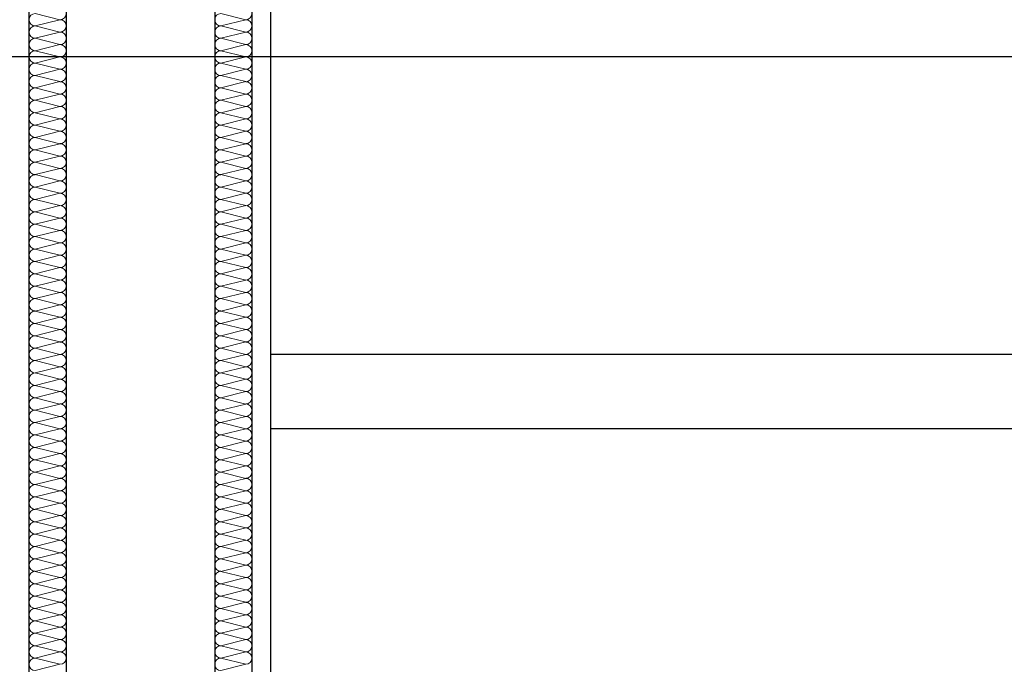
# Model space of a CAD drawing. Header units: metres. Extents: x -12 to 62.3, y -22.2 to 2.8.
# Tile 55 of 214: x 15.6 to 16.9, y -8 to -7.1. Entities that reach past the tile are written whole.
import ezdxf

# ---------------------------------------------------------------- set-up
doc = ezdxf.new("R2010")
doc.units = ezdxf.units.M
doc.header["$LTSCALE"] = 20
doc.header["$MEASUREMENT"] = 0
doc.layers.get('0').update_dxf_attribs({"color": 8, "lineweight": 9})
doc.layers.get('Defpoints').update_dxf_attribs({"color": 8, "lineweight": 9})
for name, color, linetype in [('Neubau_A-Installationswände', 8, 'Continuous'), ('Neubau_B-abgehängte Decke', 8, 'Continuous'), ('Neubau_T-Bemaßung', 8, 'Continuous')]:
    doc.layers.add(name, color=color, linetype=linetype)
doc.styles.add('ERSTELLTER_STIL_2', font='arial.ttf')
doc.dimstyles.new('ERSTELLTER_STIL__1', dxfattribs={"dimtxt": 0.0875, "dimasz": 0.059375, "dimexe": 0.18, "dimexo": 0.0625, "dimgap": 0, "dimtad": 1, "dimzin": 0, "dimdsep": 46, "dimtxsty": 'ERSTELLTER_STIL_2', "dimblk": 'ARROWHEAD_6', "dimblk1": 'ARROWHEAD_6', "dimblk2": 'ARROWHEAD_6', "dimcen": 0.09, "dimclrd": 7, "dimclre": 7, "dimclrt": 7, "dimazin": 0, "dimtfac": 1, "dimtdec": 4, "dimtmove": 0, "dimatfit": 3, "dimfxl": 1, "dimtolj": 1, "dimtzin": 0, "dimarcsym": 0})

# ---------------------------------------------------------------- blocks, each defined once
blk = doc.blocks.new('*X353', base_point=(-18420.1572, 0))
at = {"layer": 'Neubau_A-Installationswände', "color": 8, "linetype": 'Continuous', "lineweight": 9}
for p, q in [((-21357.4039, 3.05), (-21357.4372, 3.0583)), ((-21357.4039, 3.05), (-21357.4372, 3.0417)), ((-21357.4039, 3.0333), (-21357.4372, 3.0417)), ((-21357.4039, 3.0333), (-21357.4372, 3.025)), ((-21357.4039, 3.0167), (-21357.4372, 3.025)), ((-21357.4039, 3.0167), (-21357.4372, 3.0083)), ((-21357.4039, 3), (-21357.4372, 3.0083)), ((-21357.4039, 3), (-21357.4372, 2.9917)), ((-21357.4039, 2.9833), (-21357.4372, 2.9917)), ((-21357.4039, 2.9833), (-21357.4372, 2.975)), ((-21357.4039, 2.9667), (-21357.4372, 2.975)), ((-21357.4039, 2.9667), (-21357.4372, 2.9583)), ((-21357.4039, 2.95), (-21357.4372, 2.9583)), ((-21357.4039, 2.95), (-21357.4372, 2.9417)), ((-21357.4039, 2.9333), (-21357.4372, 2.9417)), ((-21357.4039, 2.9333), (-21357.4372, 2.925)), ((-21357.4039, 2.9167), (-21357.4372, 2.925)), ((-21357.4039, 2.9167), (-21357.4372, 2.9083)), ((-21357.4039, 2.9), (-21357.4372, 2.9083)), ((-21357.4039, 2.9), (-21357.4372, 2.8917)), ((-21357.4039, 2.8833), (-21357.4372, 2.8917)), ((-21357.4039, 2.8833), (-21357.4372, 2.875)), ((-21357.4039, 2.8667), (-21357.4372, 2.875)), ((-21357.4039, 2.8667), (-21357.4372, 2.8583)), ((-21357.4039, 2.85), (-21357.4372, 2.8583)), ((-21357.4039, 2.85), (-21357.4372, 2.8417)), ((-21357.4039, 2.8333), (-21357.4372, 2.8417)), ((-21357.4039, 2.8333), (-21357.4372, 2.825)), ((-21357.4039, 2.8167), (-21357.4372, 2.825)), ((-21357.4039, 2.8167), (-21357.4372, 2.8083)), ((-21357.4039, 2.8), (-21357.4372, 2.8083)), ((-21357.4039, 2.8), (-21357.4372, 2.7917)), ((-21357.4039, 2.7833), (-21357.4372, 2.7917)), ((-21357.4039, 2.7833), (-21357.4372, 2.775)), ((-21357.4039, 2.7667), (-21357.4372, 2.775)), ((-21357.4039, 2.7667), (-21357.4372, 2.7583)), ((-21357.4039, 2.75), (-21357.4372, 2.7583)), ((-21357.4039, 2.75), (-21357.4372, 2.7417)), ((-21357.4039, 2.7333), (-21357.4372, 2.7417)), ((-21357.4039, 2.7333), (-21357.4372, 2.725)), ((-21357.4039, 2.7167), (-21357.4372, 2.725)), ((-21357.4039, 2.7167), (-21357.4372, 2.7083)), ((-21357.4039, 2.7), (-21357.4372, 2.7083)), ((-21357.4039, 2.7), (-21357.4372, 2.6917)), ((-21357.4039, 2.6833), (-21357.4372, 2.6917)), ((-21357.4039, 2.6833), (-21357.4372, 2.675)), ((-21357.4039, 2.6667), (-21357.4372, 2.675)), ((-21357.4039, 2.6667), (-21357.4372, 2.6583)), ((-21357.4039, 2.65), (-21357.4372, 2.6583)), ((-21357.4039, 2.65), (-21357.4372, 2.6417)), ((-21357.4039, 2.6333), (-21357.4372, 2.6417)), ((-21357.4039, 2.6333), (-21357.4372, 2.625)), ((-21357.4039, 2.6167), (-21357.4372, 2.625)), ((-21357.4039, 2.6167), (-21357.4372, 2.6083)), ((-21357.4039, 2.6), (-21357.4372, 2.6083)), ((-21357.4039, 2.6), (-21357.4372, 2.5917)), ((-21357.4039, 2.5833), (-21357.4372, 2.5917)), ((-21357.4039, 2.5833), (-21357.4372, 2.575)), ((-21357.4039, 2.5667), (-21357.4372, 2.575)), ((-21357.4039, 2.5667), (-21357.4372, 2.5583)), ((-21357.4039, 2.55), (-21357.4372, 2.5583)), ((-21357.4039, 2.55), (-21357.4372, 2.5417)), ((-21357.4039, 2.5333), (-21357.4372, 2.5417)), ((-21357.4039, 2.5333), (-21357.4372, 2.525)), ((-21357.4039, 2.5167), (-21357.4372, 2.525)), ((-21357.4039, 2.5167), (-21357.4372, 2.5083)), ((-21357.4039, 2.5), (-21357.4372, 2.5083)), ((-21357.4039, 2.5), (-21357.4372, 2.4917)), ((-21357.4039, 2.4833), (-21357.4372, 2.4917)), ((-21357.4039, 2.4833), (-21357.4372, 2.475)), ((-21357.4039, 2.4667), (-21357.4372, 2.475)), ((-21357.4039, 2.4667), (-21357.4372, 2.4583)), ((-21357.4039, 2.45), (-21357.4372, 2.4583)), ((-21357.4039, 2.45), (-21357.4372, 2.4417)), ((-21357.4039, 2.4333), (-21357.4372, 2.4417)), ((-21357.4039, 2.4333), (-21357.4372, 2.425)), ((-21357.4039, 2.4167), (-21357.4372, 2.425)), ((-21357.4039, 2.4167), (-21357.4372, 2.4083)), ((-21357.4039, 2.4), (-21357.4372, 2.4083)), ((-21357.4039, 2.4), (-21357.4372, 2.3917)), ((-21357.4039, 2.3833), (-21357.4372, 2.3917)), ((-21357.4039, 2.3833), (-21357.4372, 2.375)), ((-21357.4039, 2.3667), (-21357.4372, 2.375)), ((-21357.4039, 2.3667), (-21357.4372, 2.3583)), ((-21357.4039, 2.35), (-21357.4372, 2.3583)), ((-21357.4039, 2.35), (-21357.4372, 2.3417)), ((-21357.4039, 2.3333), (-21357.4372, 2.3417)), ((-21357.4039, 2.3333), (-21357.4372, 2.325)), ((-21357.4039, 2.3167), (-21357.4372, 2.325)), ((-21357.4039, 2.3167), (-21357.4372, 2.3083)), ((-21357.4039, 2.3), (-21357.4372, 2.3083)), ((-21357.4039, 2.3), (-21357.4372, 2.2917)), ((-21357.4039, 2.2833), (-21357.4372, 2.2917)), ((-21357.4039, 2.2833), (-21357.4372, 2.275)), ((-21357.4039, 2.2667), (-21357.4372, 2.275)), ((-21357.4039, 2.2667), (-21357.4372, 2.2583)), ((-21357.4039, 2.25), (-21357.4372, 2.2583)), ((-21357.4039, 2.25), (-21357.4372, 2.2417)), ((-21357.4039, 2.2333), (-21357.4372, 2.2417)), ((-21357.4039, 2.2333), (-21357.4372, 2.225)), ((-21357.4039, 2.2167), (-21357.4372, 2.225)), ((-21357.4039, 2.2167), (-21357.4372, 2.2083)), ((-21357.4039, 2.2), (-21357.4372, 2.2083)), ((-21357.4039, 2.2), (-21357.4372, 2.1917)), ((-21357.4039, 2.1833), (-21357.4372, 2.1917)), ((-21357.4039, 2.1833), (-21357.4372, 2.175))]:
    blk.add_line(p, q, dxfattribs=at)
for centre, start, end in [((-21357.4372, 3.05), 90, 180), ((-21357.4372, 3.05), 180, 270), ((-21357.4039, 3.0583), 270, 0), ((-21357.4039, 3.0417), 0, 90), ((-21357.4372, 3.0333), 90, 180), ((-21357.4039, 3.0417), 270, 0), ((-21357.4372, 3.0333), 180, 270), ((-21357.4372, 3.0167), 90, 180), ((-21357.4039, 3.025), 0, 90), ((-21357.4039, 3.025), 270, 0), ((-21357.4372, 3.0167), 180, 270), ((-21357.4372, 3), 90, 180), ((-21357.4039, 3.0083), 0, 90), ((-21357.4039, 3.0083), 270, 0), ((-21357.4372, 3), 180, 270), ((-21357.4039, 2.9917), 0, 90), ((-21357.4372, 2.9833), 90, 180), ((-21357.4372, 2.9833), 180, 270), ((-21357.4039, 2.9917), 270, 0), ((-21357.4039, 2.975), 0, 90), ((-21357.4372, 2.9667), 90, 180), ((-21357.4039, 2.975), 270, 0), ((-21357.4372, 2.9667), 180, 270), ((-21357.4372, 2.95), 90, 180), ((-21357.4039, 2.9583), 0, 90), ((-21357.4039, 2.9583), 270, 0), ((-21357.4372, 2.95), 180, 270), ((-21357.4372, 2.9333), 90, 180), ((-21357.4039, 2.9417), 0, 90), ((-21357.4039, 2.9417), 270, 0), ((-21357.4372, 2.9333), 180, 270), ((-21357.4039, 2.925), 0, 90), ((-21357.4372, 2.9167), 90, 180), ((-21357.4372, 2.9167), 180, 270), ((-21357.4039, 2.925), 270, 0), ((-21357.4039, 2.9083), 0, 90), ((-21357.4372, 2.9), 90, 180), ((-21357.4039, 2.9083), 270, 0), ((-21357.4372, 2.9), 180, 270), ((-21357.4372, 2.8833), 90, 180), ((-21357.4039, 2.8917), 0, 90), ((-21357.4039, 2.8917), 270, 0), ((-21357.4372, 2.8833), 180, 270), ((-21357.4039, 2.875), 0, 90), ((-21357.4372, 2.8667), 90, 180), ((-21357.4372, 2.8667), 180, 270), ((-21357.4039, 2.875), 270, 0), ((-21357.4039, 2.8583), 0, 90), ((-21357.4372, 2.85), 90, 180), ((-21357.4372, 2.85), 180, 270), ((-21357.4039, 2.8583), 270, 0), ((-21357.4039, 2.8417), 0, 90), ((-21357.4372, 2.8333), 90, 180), ((-21357.4039, 2.8417), 270, 0), ((-21357.4372, 2.8333), 180, 270), ((-21357.4372, 2.8167), 90, 180), ((-21357.4039, 2.825), 0, 90), ((-21357.4039, 2.825), 270, 0), ((-21357.4372, 2.8167), 180, 270), ((-21357.4039, 2.8083), 0, 90), ((-21357.4372, 2.8), 90, 180), ((-21357.4372, 2.8), 180, 270), ((-21357.4039, 2.8083), 270, 0), ((-21357.4039, 2.7917), 0, 90), ((-21357.4372, 2.7833), 90, 180), ((-21357.4372, 2.7833), 180, 270), ((-21357.4039, 2.7917), 270, 0), ((-21357.4039, 2.775), 0, 90), ((-21357.4372, 2.7667), 90, 180), ((-21357.4039, 2.775), 270, 0), ((-21357.4372, 2.7667), 180, 270), ((-21357.4372, 2.75), 90, 180), ((-21357.4039, 2.7583), 0, 90), ((-21357.4039, 2.7583), 270, 0), ((-21357.4372, 2.75), 180, 270), ((-21357.4039, 2.7417), 0, 90), ((-21357.4372, 2.7333), 90, 180), ((-21357.4372, 2.7333), 180, 270), ((-21357.4039, 2.7417), 270, 0), ((-21357.4039, 2.725), 0, 90), ((-21357.4372, 2.7167), 90, 180), ((-21357.4372, 2.7167), 180, 270), ((-21357.4039, 2.725), 270, 0), ((-21357.4039, 2.7083), 0, 90), ((-21357.4372, 2.7), 90, 180), ((-21357.4039, 2.7083), 270, 0), ((-21357.4372, 2.7), 180, 270), ((-21357.4372, 2.6833), 90, 180), ((-21357.4039, 2.6917), 0, 90), ((-21357.4039, 2.6917), 270, 0), ((-21357.4372, 2.6833), 180, 270), ((-21357.4039, 2.675), 0, 90), ((-21357.4372, 2.6667), 90, 180), ((-21357.4372, 2.6667), 180, 270), ((-21357.4039, 2.675), 270, 0), ((-21357.4039, 2.6583), 0, 90), ((-21357.4372, 2.65), 90, 180), ((-21357.4372, 2.65), 180, 270), ((-21357.4039, 2.6583), 270, 0), ((-21357.4039, 2.6417), 0, 90), ((-21357.4372, 2.6333), 90, 180), ((-21357.4039, 2.6417), 270, 0), ((-21357.4372, 2.6333), 180, 270), ((-21357.4372, 2.6167), 90, 180), ((-21357.4039, 2.625), 0, 90), ((-21357.4039, 2.625), 270, 0), ((-21357.4372, 2.6167), 180, 270), ((-21357.4039, 2.6083), 0, 90), ((-21357.4372, 2.6), 90, 180), ((-21357.4372, 2.6), 180, 270), ((-21357.4039, 2.6083), 270, 0), ((-21357.4039, 2.5917), 0, 90), ((-21357.4372, 2.5833), 90, 180), ((-21357.4039, 2.5917), 270, 0), ((-21357.4372, 2.5833), 180, 270), ((-21357.4372, 2.5667), 90, 180), ((-21357.4039, 2.575), 0, 90), ((-21357.4039, 2.575), 270, 0), ((-21357.4372, 2.5667), 180, 270), ((-21357.4372, 2.55), 90, 180), ((-21357.4039, 2.5583), 0, 90), ((-21357.4039, 2.5583), 270, 0), ((-21357.4372, 2.55), 180, 270), ((-21357.4039, 2.5417), 0, 90), ((-21357.4372, 2.5333), 90, 180), ((-21357.4372, 2.5333), 180, 270), ((-21357.4039, 2.5417), 270, 0), ((-21357.4039, 2.525), 0, 90), ((-21357.4372, 2.5167), 90, 180), ((-21357.4039, 2.525), 270, 0), ((-21357.4372, 2.5167), 180, 270), ((-21357.4372, 2.5), 90, 180), ((-21357.4039, 2.5083), 0, 90), ((-21357.4039, 2.5083), 270, 0), ((-21357.4372, 2.5), 180, 270), ((-21357.4372, 2.4833), 90, 180), ((-21357.4039, 2.4917), 0, 90), ((-21357.4039, 2.4917), 270, 0), ((-21357.4372, 2.4833), 180, 270), ((-21357.4039, 2.475), 0, 90), ((-21357.4372, 2.4667), 90, 180), ((-21357.4372, 2.4667), 180, 270), ((-21357.4039, 2.475), 270, 0), ((-21357.4039, 2.4583), 0, 90), ((-21357.4372, 2.45), 90, 180), ((-21357.4039, 2.4583), 270, 0), ((-21357.4372, 2.45), 180, 270), ((-21357.4372, 2.4333), 90, 180), ((-21357.4039, 2.4417), 0, 90), ((-21357.4039, 2.4417), 270, 0), ((-21357.4372, 2.4333), 180, 270), ((-21357.4372, 2.4167), 90, 180), ((-21357.4039, 2.425), 0, 90), ((-21357.4039, 2.425), 270, 0), ((-21357.4372, 2.4167), 180, 270), ((-21357.4039, 2.4083), 0, 90), ((-21357.4372, 2.4), 90, 180), ((-21357.4372, 2.4), 180, 270), ((-21357.4039, 2.4083), 270, 0), ((-21357.4039, 2.3917), 0, 90), ((-21357.4372, 2.3833), 90, 180), ((-21357.4039, 2.3917), 270, 0), ((-21357.4372, 2.3833), 180, 270), ((-21357.4372, 2.3667), 90, 180), ((-21357.4039, 2.375), 0, 90), ((-21357.4039, 2.375), 270, 0), ((-21357.4372, 2.3667), 180, 270), ((-21357.4039, 2.3583), 0, 90), ((-21357.4372, 2.35), 90, 180), ((-21357.4372, 2.35), 180, 270), ((-21357.4039, 2.3583), 270, 0), ((-21357.4039, 2.3417), 0, 90), ((-21357.4372, 2.3333), 90, 180), ((-21357.4372, 2.3333), 180, 270), ((-21357.4039, 2.3417), 270, 0), ((-21357.4039, 2.325), 0, 90), ((-21357.4372, 2.3167), 90, 180), ((-21357.4039, 2.325), 270, 0), ((-21357.4372, 2.3167), 180, 270), ((-21357.4372, 2.3), 90, 180), ((-21357.4039, 2.3083), 0, 90), ((-21357.4039, 2.3083), 270, 0), ((-21357.4372, 2.3), 180, 270), ((-21357.4039, 2.2917), 0, 90), ((-21357.4372, 2.2833), 90, 180), ((-21357.4372, 2.2833), 180, 270), ((-21357.4039, 2.2917), 270, 0), ((-21357.4039, 2.275), 0, 90), ((-21357.4372, 2.2667), 90, 180), ((-21357.4372, 2.2667), 180, 270), ((-21357.4039, 2.275), 270, 0), ((-21357.4039, 2.2583), 0, 90), ((-21357.4372, 2.25), 90, 180), ((-21357.4039, 2.2583), 270, 0), ((-21357.4372, 2.25), 180, 270), ((-21357.4372, 2.2333), 90, 180), ((-21357.4039, 2.2417), 0, 90), ((-21357.4039, 2.2417), 270, 0), ((-21357.4372, 2.2333), 180, 270), ((-21357.4039, 2.225), 0, 90), ((-21357.4372, 2.2167), 90, 180), ((-21357.4372, 2.2167), 180, 270), ((-21357.4039, 2.225), 270, 0), ((-21357.4039, 2.2083), 0, 90), ((-21357.4372, 2.2), 90, 180), ((-21357.4372, 2.2), 180, 270), ((-21357.4039, 2.2083), 270, 0), ((-21357.4039, 2.1917), 0, 90), ((-21357.4372, 2.1833), 90, 180), ((-21357.4039, 2.1917), 270, 0), ((-21357.4372, 2.1833), 180, 270)]:
    blk.add_arc(centre, 0.00833, start, end, dxfattribs=at)
blk = doc.blocks.new('*X354', base_point=(-18420.1572, 0))
at = {"layer": 'Neubau_A-Installationswände', "color": 8, "linetype": 'Continuous', "lineweight": 9}
for p, q in [((-21357.1539, 3.05), (-21357.1872, 3.0583)), ((-21357.1539, 3.05), (-21357.1872, 3.0417)), ((-21357.1539, 3.0333), (-21357.1872, 3.0417)), ((-21357.1539, 3.0333), (-21357.1872, 3.025)), ((-21357.1539, 3.0167), (-21357.1872, 3.025)), ((-21357.1539, 3.0167), (-21357.1872, 3.0083)), ((-21357.1539, 3), (-21357.1872, 3.0083)), ((-21357.1539, 3), (-21357.1872, 2.9917)), ((-21357.1539, 2.9833), (-21357.1872, 2.9917)), ((-21357.1539, 2.9833), (-21357.1872, 2.975)), ((-21357.1539, 2.9667), (-21357.1872, 2.975)), ((-21357.1539, 2.9667), (-21357.1872, 2.9583)), ((-21357.1539, 2.95), (-21357.1872, 2.9583)), ((-21357.1539, 2.95), (-21357.1872, 2.9417)), ((-21357.1539, 2.9333), (-21357.1872, 2.9417)), ((-21357.1539, 2.9333), (-21357.1872, 2.925)), ((-21357.1539, 2.9167), (-21357.1872, 2.925)), ((-21357.1539, 2.9167), (-21357.1872, 2.9083)), ((-21357.1539, 2.9), (-21357.1872, 2.9083)), ((-21357.1539, 2.9), (-21357.1872, 2.8917)), ((-21357.1539, 2.8833), (-21357.1872, 2.8917)), ((-21357.1539, 2.8833), (-21357.1872, 2.875)), ((-21357.1539, 2.8667), (-21357.1872, 2.875)), ((-21357.1539, 2.8667), (-21357.1872, 2.8583)), ((-21357.1539, 2.85), (-21357.1872, 2.8583)), ((-21357.1539, 2.85), (-21357.1872, 2.8417)), ((-21357.1539, 2.8333), (-21357.1872, 2.8417)), ((-21357.1539, 2.8333), (-21357.1872, 2.825)), ((-21357.1539, 2.8167), (-21357.1872, 2.825)), ((-21357.1539, 2.8167), (-21357.1872, 2.8083)), ((-21357.1539, 2.8), (-21357.1872, 2.8083)), ((-21357.1539, 2.8), (-21357.1872, 2.7917)), ((-21357.1539, 2.7833), (-21357.1872, 2.7917)), ((-21357.1539, 2.7833), (-21357.1872, 2.775)), ((-21357.1539, 2.7667), (-21357.1872, 2.775)), ((-21357.1539, 2.7667), (-21357.1872, 2.7583)), ((-21357.1539, 2.75), (-21357.1872, 2.7583)), ((-21357.1539, 2.75), (-21357.1872, 2.7417)), ((-21357.1539, 2.7333), (-21357.1872, 2.7417)), ((-21357.1539, 2.7333), (-21357.1872, 2.725)), ((-21357.1539, 2.7167), (-21357.1872, 2.725)), ((-21357.1539, 2.7167), (-21357.1872, 2.7083)), ((-21357.1539, 2.7), (-21357.1872, 2.7083)), ((-21357.1539, 2.7), (-21357.1872, 2.6917)), ((-21357.1539, 2.6833), (-21357.1872, 2.6917)), ((-21357.1539, 2.6833), (-21357.1872, 2.675)), ((-21357.1539, 2.6667), (-21357.1872, 2.675)), ((-21357.1539, 2.6667), (-21357.1872, 2.6583)), ((-21357.1539, 2.65), (-21357.1872, 2.6583)), ((-21357.1539, 2.65), (-21357.1872, 2.6417)), ((-21357.1539, 2.6333), (-21357.1872, 2.6417)), ((-21357.1539, 2.6333), (-21357.1872, 2.625)), ((-21357.1539, 2.6167), (-21357.1872, 2.625)), ((-21357.1539, 2.6167), (-21357.1872, 2.6083)), ((-21357.1539, 2.6), (-21357.1872, 2.6083)), ((-21357.1539, 2.6), (-21357.1872, 2.5917)), ((-21357.1539, 2.5833), (-21357.1872, 2.5917)), ((-21357.1539, 2.5833), (-21357.1872, 2.575)), ((-21357.1539, 2.5667), (-21357.1872, 2.575)), ((-21357.1539, 2.5667), (-21357.1872, 2.5583)), ((-21357.1539, 2.55), (-21357.1872, 2.5583)), ((-21357.1539, 2.55), (-21357.1872, 2.5417)), ((-21357.1539, 2.5333), (-21357.1872, 2.5417)), ((-21357.1539, 2.5333), (-21357.1872, 2.525)), ((-21357.1539, 2.5167), (-21357.1872, 2.525)), ((-21357.1539, 2.5167), (-21357.1872, 2.5083)), ((-21357.1539, 2.5), (-21357.1872, 2.5083)), ((-21357.1539, 2.5), (-21357.1872, 2.4917)), ((-21357.1539, 2.4833), (-21357.1872, 2.4917)), ((-21357.1539, 2.4833), (-21357.1872, 2.475)), ((-21357.1539, 2.4667), (-21357.1872, 2.475)), ((-21357.1539, 2.4667), (-21357.1872, 2.4583)), ((-21357.1539, 2.45), (-21357.1872, 2.4583)), ((-21357.1539, 2.45), (-21357.1872, 2.4417)), ((-21357.1539, 2.4333), (-21357.1872, 2.4417)), ((-21357.1539, 2.4333), (-21357.1872, 2.425)), ((-21357.1539, 2.4167), (-21357.1872, 2.425)), ((-21357.1539, 2.4167), (-21357.1872, 2.4083)), ((-21357.1539, 2.4), (-21357.1872, 2.4083)), ((-21357.1539, 2.4), (-21357.1872, 2.3917)), ((-21357.1539, 2.3833), (-21357.1872, 2.3917)), ((-21357.1539, 2.3833), (-21357.1872, 2.375)), ((-21357.1539, 2.3667), (-21357.1872, 2.375)), ((-21357.1539, 2.3667), (-21357.1872, 2.3583)), ((-21357.1539, 2.35), (-21357.1872, 2.3583)), ((-21357.1539, 2.35), (-21357.1872, 2.3417)), ((-21357.1539, 2.3333), (-21357.1872, 2.3417)), ((-21357.1539, 2.3333), (-21357.1872, 2.325)), ((-21357.1539, 2.3167), (-21357.1872, 2.325)), ((-21357.1539, 2.3167), (-21357.1872, 2.3083)), ((-21357.1539, 2.3), (-21357.1872, 2.3083)), ((-21357.1539, 2.3), (-21357.1872, 2.2917)), ((-21357.1539, 2.2833), (-21357.1872, 2.2917)), ((-21357.1539, 2.2833), (-21357.1872, 2.275)), ((-21357.1539, 2.2667), (-21357.1872, 2.275)), ((-21357.1539, 2.2667), (-21357.1872, 2.2583)), ((-21357.1539, 2.25), (-21357.1872, 2.2583)), ((-21357.1539, 2.25), (-21357.1872, 2.2417)), ((-21357.1539, 2.2333), (-21357.1872, 2.2417)), ((-21357.1539, 2.2333), (-21357.1872, 2.225)), ((-21357.1539, 2.2167), (-21357.1872, 2.225)), ((-21357.1539, 2.2167), (-21357.1872, 2.2083)), ((-21357.1539, 2.2), (-21357.1872, 2.2083)), ((-21357.1539, 2.2), (-21357.1872, 2.1917)), ((-21357.1539, 2.1833), (-21357.1872, 2.1917)), ((-21357.1539, 2.1833), (-21357.1872, 2.175))]:
    blk.add_line(p, q, dxfattribs=at)
for centre, start, end in [((-21357.1872, 3.05), 90, 180), ((-21357.1872, 3.05), 180, 270), ((-21357.1539, 3.0583), 270, 0), ((-21357.1539, 3.0417), 0, 90), ((-21357.1872, 3.0333), 90, 180), ((-21357.1539, 3.0417), 270, 0), ((-21357.1872, 3.0333), 180, 270), ((-21357.1872, 3.0167), 90, 180), ((-21357.1539, 3.025), 0, 90), ((-21357.1539, 3.025), 270, 0), ((-21357.1872, 3.0167), 180, 270), ((-21357.1872, 3), 90, 180), ((-21357.1539, 3.0083), 0, 90), ((-21357.1539, 3.0083), 270, 0), ((-21357.1872, 3), 180, 270), ((-21357.1539, 2.9917), 0, 90), ((-21357.1872, 2.9833), 90, 180), ((-21357.1872, 2.9833), 180, 270), ((-21357.1539, 2.9917), 270, 0), ((-21357.1539, 2.975), 0, 90), ((-21357.1872, 2.9667), 90, 180), ((-21357.1539, 2.975), 270, 0), ((-21357.1872, 2.9667), 180, 270), ((-21357.1872, 2.95), 90, 180), ((-21357.1539, 2.9583), 0, 90), ((-21357.1539, 2.9583), 270, 0), ((-21357.1872, 2.95), 180, 270), ((-21357.1872, 2.9333), 90, 180), ((-21357.1539, 2.9417), 0, 90), ((-21357.1539, 2.9417), 270, 0), ((-21357.1872, 2.9333), 180, 270), ((-21357.1539, 2.925), 0, 90), ((-21357.1872, 2.9167), 90, 180), ((-21357.1872, 2.9167), 180, 270), ((-21357.1539, 2.925), 270, 0), ((-21357.1539, 2.9083), 0, 90), ((-21357.1872, 2.9), 90, 180), ((-21357.1539, 2.9083), 270, 0), ((-21357.1872, 2.9), 180, 270), ((-21357.1872, 2.8833), 90, 180), ((-21357.1539, 2.8917), 0, 90), ((-21357.1539, 2.8917), 270, 0), ((-21357.1872, 2.8833), 180, 270), ((-21357.1539, 2.875), 0, 90), ((-21357.1872, 2.8667), 90, 180), ((-21357.1872, 2.8667), 180, 270), ((-21357.1539, 2.875), 270, 0), ((-21357.1539, 2.8583), 0, 90), ((-21357.1872, 2.85), 90, 180), ((-21357.1872, 2.85), 180, 270), ((-21357.1539, 2.8583), 270, 0), ((-21357.1539, 2.8417), 0, 90), ((-21357.1872, 2.8333), 90, 180), ((-21357.1539, 2.8417), 270, 0), ((-21357.1872, 2.8333), 180, 270), ((-21357.1872, 2.8167), 90, 180), ((-21357.1539, 2.825), 0, 90), ((-21357.1539, 2.825), 270, 0), ((-21357.1872, 2.8167), 180, 270), ((-21357.1539, 2.8083), 0, 90), ((-21357.1872, 2.8), 90, 180), ((-21357.1872, 2.8), 180, 270), ((-21357.1539, 2.8083), 270, 0), ((-21357.1539, 2.7917), 0, 90), ((-21357.1872, 2.7833), 90, 180), ((-21357.1872, 2.7833), 180, 270), ((-21357.1539, 2.7917), 270, 0), ((-21357.1539, 2.775), 0, 90), ((-21357.1872, 2.7667), 90, 180), ((-21357.1539, 2.775), 270, 0), ((-21357.1872, 2.7667), 180, 270), ((-21357.1872, 2.75), 90, 180), ((-21357.1539, 2.7583), 0, 90), ((-21357.1539, 2.7583), 270, 0), ((-21357.1872, 2.75), 180, 270), ((-21357.1539, 2.7417), 0, 90), ((-21357.1872, 2.7333), 90, 180), ((-21357.1872, 2.7333), 180, 270), ((-21357.1539, 2.7417), 270, 0), ((-21357.1539, 2.725), 0, 90), ((-21357.1872, 2.7167), 90, 180), ((-21357.1872, 2.7167), 180, 270), ((-21357.1539, 2.725), 270, 0), ((-21357.1539, 2.7083), 0, 90), ((-21357.1872, 2.7), 90, 180), ((-21357.1539, 2.7083), 270, 0), ((-21357.1872, 2.7), 180, 270), ((-21357.1872, 2.6833), 90, 180), ((-21357.1539, 2.6917), 0, 90), ((-21357.1539, 2.6917), 270, 0), ((-21357.1872, 2.6833), 180, 270), ((-21357.1539, 2.675), 0, 90), ((-21357.1872, 2.6667), 90, 180), ((-21357.1872, 2.6667), 180, 270), ((-21357.1539, 2.675), 270, 0), ((-21357.1539, 2.6583), 0, 90), ((-21357.1872, 2.65), 90, 180), ((-21357.1872, 2.65), 180, 270), ((-21357.1539, 2.6583), 270, 0), ((-21357.1539, 2.6417), 0, 90), ((-21357.1872, 2.6333), 90, 180), ((-21357.1539, 2.6417), 270, 0), ((-21357.1872, 2.6333), 180, 270), ((-21357.1872, 2.6167), 90, 180), ((-21357.1539, 2.625), 0, 90), ((-21357.1539, 2.625), 270, 0), ((-21357.1872, 2.6167), 180, 270), ((-21357.1539, 2.6083), 0, 90), ((-21357.1872, 2.6), 90, 180), ((-21357.1872, 2.6), 180, 270), ((-21357.1539, 2.6083), 270, 0), ((-21357.1539, 2.5917), 0, 90), ((-21357.1872, 2.5833), 90, 180), ((-21357.1539, 2.5917), 270, 0), ((-21357.1872, 2.5833), 180, 270), ((-21357.1872, 2.5667), 90, 180), ((-21357.1539, 2.575), 0, 90), ((-21357.1539, 2.575), 270, 0), ((-21357.1872, 2.5667), 180, 270), ((-21357.1872, 2.55), 90, 180), ((-21357.1539, 2.5583), 0, 90), ((-21357.1539, 2.5583), 270, 0), ((-21357.1872, 2.55), 180, 270), ((-21357.1539, 2.5417), 0, 90), ((-21357.1872, 2.5333), 90, 180), ((-21357.1872, 2.5333), 180, 270), ((-21357.1539, 2.5417), 270, 0), ((-21357.1539, 2.525), 0, 90), ((-21357.1872, 2.5167), 90, 180), ((-21357.1539, 2.525), 270, 0), ((-21357.1872, 2.5167), 180, 270), ((-21357.1872, 2.5), 90, 180), ((-21357.1539, 2.5083), 0, 90), ((-21357.1539, 2.5083), 270, 0), ((-21357.1872, 2.5), 180, 270), ((-21357.1872, 2.4833), 90, 180), ((-21357.1539, 2.4917), 0, 90), ((-21357.1539, 2.4917), 270, 0), ((-21357.1872, 2.4833), 180, 270), ((-21357.1539, 2.475), 0, 90), ((-21357.1872, 2.4667), 90, 180), ((-21357.1872, 2.4667), 180, 270), ((-21357.1539, 2.475), 270, 0), ((-21357.1539, 2.4583), 0, 90), ((-21357.1872, 2.45), 90, 180), ((-21357.1539, 2.4583), 270, 0), ((-21357.1872, 2.45), 180, 270), ((-21357.1872, 2.4333), 90, 180), ((-21357.1539, 2.4417), 0, 90), ((-21357.1539, 2.4417), 270, 0), ((-21357.1872, 2.4333), 180, 270), ((-21357.1872, 2.4167), 90, 180), ((-21357.1539, 2.425), 0, 90), ((-21357.1539, 2.425), 270, 0), ((-21357.1872, 2.4167), 180, 270), ((-21357.1539, 2.4083), 0, 90), ((-21357.1872, 2.4), 90, 180), ((-21357.1872, 2.4), 180, 270), ((-21357.1539, 2.4083), 270, 0), ((-21357.1539, 2.3917), 0, 90), ((-21357.1872, 2.3833), 90, 180), ((-21357.1539, 2.3917), 270, 0), ((-21357.1872, 2.3833), 180, 270), ((-21357.1872, 2.3667), 90, 180), ((-21357.1539, 2.375), 0, 90), ((-21357.1539, 2.375), 270, 0), ((-21357.1872, 2.3667), 180, 270), ((-21357.1539, 2.3583), 0, 90), ((-21357.1872, 2.35), 90, 180), ((-21357.1872, 2.35), 180, 270), ((-21357.1539, 2.3583), 270, 0), ((-21357.1539, 2.3417), 0, 90), ((-21357.1872, 2.3333), 90, 180), ((-21357.1872, 2.3333), 180, 270), ((-21357.1539, 2.3417), 270, 0), ((-21357.1539, 2.325), 0, 90), ((-21357.1872, 2.3167), 90, 180), ((-21357.1539, 2.325), 270, 0), ((-21357.1872, 2.3167), 180, 270), ((-21357.1872, 2.3), 90, 180), ((-21357.1539, 2.3083), 0, 90), ((-21357.1539, 2.3083), 270, 0), ((-21357.1872, 2.3), 180, 270), ((-21357.1539, 2.2917), 0, 90), ((-21357.1872, 2.2833), 90, 180), ((-21357.1872, 2.2833), 180, 270), ((-21357.1539, 2.2917), 270, 0), ((-21357.1539, 2.275), 0, 90), ((-21357.1872, 2.2667), 90, 180), ((-21357.1872, 2.2667), 180, 270), ((-21357.1539, 2.275), 270, 0), ((-21357.1539, 2.2583), 0, 90), ((-21357.1872, 2.25), 90, 180), ((-21357.1539, 2.2583), 270, 0), ((-21357.1872, 2.25), 180, 270), ((-21357.1872, 2.2333), 90, 180), ((-21357.1539, 2.2417), 0, 90), ((-21357.1539, 2.2417), 270, 0), ((-21357.1872, 2.2333), 180, 270), ((-21357.1539, 2.225), 0, 90), ((-21357.1872, 2.2167), 90, 180), ((-21357.1872, 2.2167), 180, 270), ((-21357.1539, 2.225), 270, 0), ((-21357.1539, 2.2083), 0, 90), ((-21357.1872, 2.2), 90, 180), ((-21357.1872, 2.2), 180, 270), ((-21357.1539, 2.2083), 270, 0), ((-21357.1539, 2.1917), 0, 90), ((-21357.1872, 2.1833), 90, 180), ((-21357.1539, 2.1917), 270, 0), ((-21357.1872, 2.1833), 180, 270)]:
    blk.add_arc(centre, 0.00833, start, end, dxfattribs=at)
blk = doc.blocks.new('ARROWHEAD_6')
at = {"color": 0, "linetype": 'Continuous', "lineweight": 0}
for p, q in [((-0.5, -0.5), (0.5, 0.5)), ((0, 0), (-1, 0))]:
    blk.add_line(p, q, dxfattribs=at)
blk = doc.blocks.new('*D505')
at = {"layer": 'Defpoints', "color": 0, "linetype": 'Continuous', "transparency": 16777216}
for p in [(2.6448, -7.175), (42.69, -7.175), (55.892, -10.175)]:
    blk.add_point(p, dxfattribs=at)
at = {"layer": 'Neubau_T-Bemaßung', "linetype": 'Continuous', "lineweight": -2, "transparency": 16777216}
for p, q in [((42.6275, -7.175), (2.4648, -7.175)), ((2.6448, -7.2344), (2.6448, -8.565)), ((2.6448, -10.1156), (2.6448, -8.792)), ((55.8295, -10.175), (2.4648, -10.175))]:
    blk.add_line(p, q, dxfattribs=at)
at = {"layer": 'Neubau_T-Bemaßung', "linetype": 'Continuous', "lineweight": -2, "transparency": 16777216, "xscale": 0.059375, "yscale": 0.059375, "zscale": 0.059375}
for p, rotation in [((2.6448, -7.175), 90), ((2.6448, -10.175), 270)]:
    blk.add_blockref('ARROWHEAD_6', p, dxfattribs=dict(at, rotation=rotation))
at = {"layer": 'Neubau_T-Bemaßung', "linetype": 'Continuous', "transparency": 16777216, "insert": (2.6448, -8.6785), "char_height": 0.0875, "attachment_point": 5, "rotation": 90, "style": 'ERSTELLTER_STIL_2'}
blk.add_mtext('\\A1;3.00', dxfattribs=at)
blk = doc.blocks.new('*D506')
at = {"layer": 'Defpoints', "color": 0, "linetype": 'Continuous', "transparency": 16777216}
for p in [(2.7061, -7.075), (2.7583, -7.075), (42.69, -7.175)]:
    blk.add_point(p, dxfattribs=at)
at = {"layer": 'Neubau_T-Bemaßung', "linetype": 'Continuous', "lineweight": -2, "transparency": 16777216}
for p, q in [((2.7583, -7.0156), (2.7583, -6.9563)), ((2.7583, -7.075), (2.7583, -7.175)), ((2.7686, -7.075), (2.9383, -7.075)), ((42.6275, -7.175), (2.5783, -7.175)), ((2.7583, -7.2344), (2.7583, -7.2938))]:
    blk.add_line(p, q, dxfattribs=at)
at = {"layer": 'Neubau_T-Bemaßung', "linetype": 'Continuous', "lineweight": -2, "transparency": 16777216, "xscale": 0.059375, "yscale": 0.059375, "zscale": 0.059375}
for p, rotation in [((2.7583, -7.075), 270), ((2.7583, -7.175), 90)]:
    blk.add_blockref('ARROWHEAD_6', p, dxfattribs=dict(at, rotation=rotation))
at = {"layer": 'Neubau_T-Bemaßung', "linetype": 'Continuous', "transparency": 16777216, "insert": (2.6448, -7.2938), "char_height": 0.0875, "attachment_point": 5, "rotation": 90, "style": 'ERSTELLTER_STIL_2'}
blk.add_mtext('\\A1;0.10', dxfattribs=at)
blk = doc.blocks.new('*D445')
at = {"layer": 'Defpoints', "color": 0, "linetype": 'Continuous', "transparency": 16777216}
for p in [(2.9948, -6.495), (22.615, -6.495), (45.53, -10.355)]:
    blk.add_point(p, dxfattribs=at)
at = {"layer": 'Neubau_T-Bemaßung', "linetype": 'Continuous', "lineweight": -2, "transparency": 16777216}
for p, q in [((22.5525, -6.495), (2.8148, -6.495)), ((2.9948, -6.5544), (2.9948, -8.3149)), ((2.9948, -10.2956), (2.9948, -8.5421)), ((45.4675, -10.355), (2.8148, -10.355))]:
    blk.add_line(p, q, dxfattribs=at)
at = {"layer": 'Neubau_T-Bemaßung', "linetype": 'Continuous', "lineweight": -2, "transparency": 16777216, "xscale": 0.059375, "yscale": 0.059375, "zscale": 0.059375}
for p, rotation in [((2.9948, -6.495), 90), ((2.9948, -10.355), 270)]:
    blk.add_blockref('ARROWHEAD_6', p, dxfattribs=dict(at, rotation=rotation))
at = {"layer": 'Neubau_T-Bemaßung', "linetype": 'Continuous', "transparency": 16777216, "insert": (2.9948, -8.4285), "char_height": 0.0875, "attachment_point": 5, "rotation": 90, "style": 'ERSTELLTER_STIL_2'}
blk.add_mtext('\\A1;3.86', dxfattribs=at)
blk = doc.blocks.new('*D417')
at = {"layer": 'Defpoints', "color": 0, "linetype": 'Continuous', "transparency": 16777216}
for p in [(8.7601, -6.825), (8.9865, -6.825), (55.892, -10.175)]:
    blk.add_point(p, dxfattribs=at)
at = {"layer": 'Neubau_T-Bemaßung', "linetype": 'Continuous', "lineweight": -2, "transparency": 16777216}
for p, q in [((8.924, -6.825), (8.5801, -6.825)), ((8.7601, -6.8844), (8.7601, -8.4563)), ((8.7601, -10.1156), (8.7601, -8.6842)), ((55.8295, -10.175), (8.5801, -10.175))]:
    blk.add_line(p, q, dxfattribs=at)
at = {"layer": 'Neubau_T-Bemaßung', "linetype": 'Continuous', "lineweight": -2, "transparency": 16777216, "xscale": 0.059375, "yscale": 0.059375, "zscale": 0.059375}
for p, rotation in [((8.7601, -6.825), 90), ((8.7601, -10.175), 270)]:
    blk.add_blockref('ARROWHEAD_6', p, dxfattribs=dict(at, rotation=rotation))
at = {"layer": 'Neubau_T-Bemaßung', "linetype": 'Continuous', "transparency": 16777216, "insert": (8.7601, -8.5702), "char_height": 0.0875, "attachment_point": 5, "rotation": 90, "style": 'ERSTELLTER_STIL_2'}
blk.add_mtext('\\A1;3.35', dxfattribs=at)
blk = doc.blocks.new('*D429')
at = {"layer": 'Defpoints', "color": 0, "linetype": 'Continuous', "transparency": 16777216}
for p in [(9.1101, -6.495), (22.615, -6.495), (45.53, -10.355)]:
    blk.add_point(p, dxfattribs=at)
at = {"layer": 'Neubau_T-Bemaßung', "linetype": 'Continuous', "lineweight": -2, "transparency": 16777216}
for p, q in [((22.5525, -6.495), (8.9301, -6.495)), ((9.1101, -6.5544), (9.1101, -8.3149)), ((9.1101, -10.2956), (9.1101, -8.5421)), ((45.4675, -10.355), (8.9301, -10.355))]:
    blk.add_line(p, q, dxfattribs=at)
at = {"layer": 'Neubau_T-Bemaßung', "linetype": 'Continuous', "lineweight": -2, "transparency": 16777216, "xscale": 0.059375, "yscale": 0.059375, "zscale": 0.059375}
for p, rotation in [((9.1101, -6.495), 90), ((9.1101, -10.355), 270)]:
    blk.add_blockref('ARROWHEAD_6', p, dxfattribs=dict(at, rotation=rotation))
at = {"layer": 'Neubau_T-Bemaßung', "linetype": 'Continuous', "transparency": 16777216, "insert": (9.1101, -8.4285), "char_height": 0.0875, "attachment_point": 5, "rotation": 90, "style": 'ERSTELLTER_STIL_2'}
blk.add_mtext('\\A1;3.86', dxfattribs=at)

msp = doc.modelspace()

# ---------------------------------------------------------------- linework, layer by layer
at = {"layer": 'Neubau_A-Installationswände', "linetype": 'Continuous'}
for p, q in [((15.625, -6.495), (15.625, -10.355)), ((15.675, -6.495), (15.675, -10.355)), ((15.875, -6.495), (15.875, -10.355)), ((15.925, -6.495), (15.925, -10.355)), ((15.95, -6.495), (15.95, -7.575)), ((15.95, -7.675), (15.95, -9.199))]:
    msp.add_line(p, q, dxfattribs=at)
at = {"layer": 'Neubau_B-abgehängte Decke', "linetype": 'Continuous'}
for p, q in [((15.95, -7.575), (15.95, -7.675)), ((18.25, -7.575), (15.95, -7.575)), ((18.25, -7.675), (15.95, -7.675))]:
    msp.add_line(p, q, dxfattribs=at)

# ---------------------------------------------------------------- block references
at = {"layer": 'Neubau_A-Installationswände'}
for name in ['*X353', '*X354']:
    msp.add_blockref(name, (2952.9134, -10.175), dxfattribs=at)

# ---------------------------------------------------------------- dimensions: what is measured, and where the dimension line sits
at = {"layer": 'Neubau_T-Bemaßung', "linetype": 'Continuous'}
for base, p1, p2, picture, middle in [((2.9948, -6.495), (45.53, -10.355), (22.615, -6.495), '*D445', (2.9948, -8.4285)), ((9.1101, -6.495), (45.53, -10.355), (22.615, -6.495), '*D429', (9.1101, -8.4285)), ((8.7601, -6.825), (55.892, -10.175), (8.9865, -6.825), '*D417', (8.7601, -8.5702)), ((2.7583, -7.075), (42.69, -7.175), (2.7061, -7.075), '*D506', (2.6448, -7.2938)), ((2.6448, -7.175), (55.892, -10.175), (42.69, -7.175), '*D505', (2.6448, -8.6785))]:
    dim = msp.add_linear_dim(base=base, p1=p1, p2=p2, angle=90, dimstyle='ERSTELLTER_STIL__1', override={"dimclrd": 256, "dimclre": 256, "dimclrt": 256}, dxfattribs=at)
    dim.commit()
    dim.dimension.update_dxf_attribs({"geometry": picture, "text_midpoint": middle, "dimtype": 160, "text_rotation": 90})

doc.saveas('drawing.dxf')
